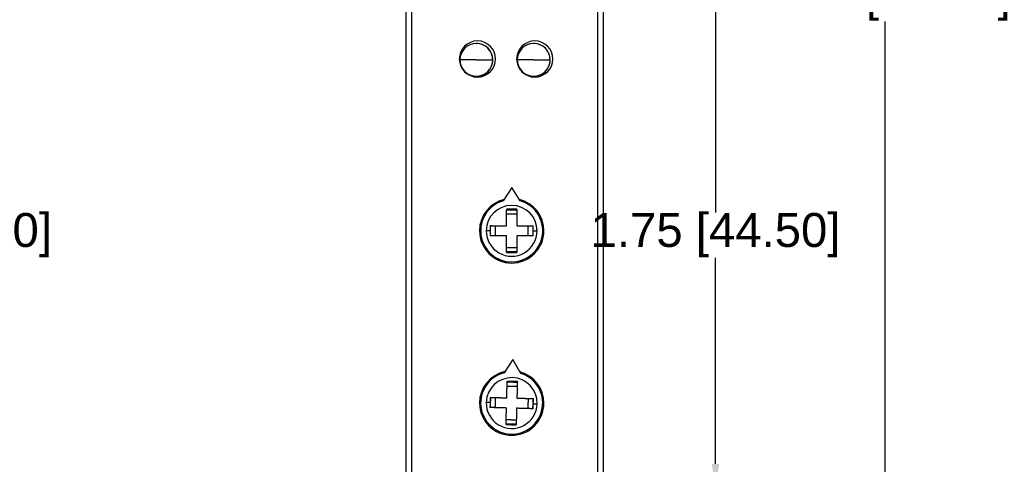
# Model space of a CAD drawing. Header units: millimetres. Extents: x 37 to 294, y 62 to 203.
# Tile 11 of 16: x 207 to 294, y 110 to 150. Entities that reach past the tile are written whole.
import ezdxf

# ---------------------------------------------------------------- set-up
doc = ezdxf.new("R2010")
doc.units = ezdxf.units.MM
doc.header["$MEASUREMENT"] = 0
doc.layers.get('0').update_dxf_attribs({"linetype": 'CONTINUOUS'})
doc.layers.get('Defpoints').update_dxf_attribs({"linetype": 'CONTINUOUS'})
doc.layers.add('View', color=7, linetype='CONTINUOUS')
doc.styles.get("Standard").update_dxf_attribs({"font": 'arial.ttf'})
doc.dimstyles.get("Standard").update_dxf_attribs({"dimscale": 0, "dimtxt": 2.5, "dimasz": 2.5, "dimexe": 1.25, "dimexo": 0.625, "dimtad": 1, "dimdsep": 46, "dimtxsty": 'STANDARD', "dimcen": 2.5, "dimadec": 0, "dimazin": 0, "dimtfac": 1, "dimtmove": 0, "dimatfit": 3, "dimfxl": 1, "dimarcsym": 0})

# ---------------------------------------------------------------- blocks, each defined once
blk = doc.blocks.new('*D2')
at = {"color": 0, "linetype": 'ByBlock', "lineweight": -2}
for p, q in [((250.061, 175.524), (283.87, 175.524)), ((283.69, 173.524), (283.69, 153.483)), ((283.69, 87.573), (283.69, 149.46)), ((250.061, 85.573), (283.87, 85.573))]:
    blk.add_line(p, q, dxfattribs=at)
at = {"color": 0}
for points in [[(284.023, 173.524), (283.356, 173.524), (283.69, 175.524)], [(283.356, 87.573), (284.023, 87.573), (283.69, 85.573)]]:
    blk.add_solid(points, dxfattribs=at)
at = {"layer": 'Defpoints', "color": 0}
for p in [(249.999, 175.524), (283.69, 175.524), (249.999, 85.573)]:
    blk.add_point(p, dxfattribs=at)
at = {"color": 0, "linetype": 'ByBlock', "insert": (283.748, 151.471), "char_height": 3, "attachment_point": 5}
blk.add_mtext('\\A1;3.54 [89.95]', dxfattribs=at)
blk = doc.blocks.new('*D3')
at = {"color": 0, "linetype": 'ByBlock', "lineweight": -2}
for p, q in [((257.712, 152.798), (268.851, 152.798)), ((268.671, 150.798), (268.671, 132.56)), ((268.671, 110.298), (268.671, 128.536)), ((257.712, 108.298), (268.851, 108.298))]:
    blk.add_line(p, q, dxfattribs=at)
at = {"color": 0}
for points in [[(269.004, 150.798), (268.337, 150.798), (268.671, 152.798)], [(268.337, 110.298), (269.004, 110.298), (268.671, 108.298)]]:
    blk.add_solid(points, dxfattribs=at)
at = {"layer": 'Defpoints', "color": 0}
for p in [(257.649, 152.798), (268.671, 152.798), (257.649, 108.298)]:
    blk.add_point(p, dxfattribs=at)
at = {"color": 0, "linetype": 'ByBlock', "insert": (268.671, 130.548), "char_height": 3, "attachment_point": 5}
blk.add_mtext('\\A1;1.75 [44.50]', dxfattribs=at)
blk = doc.blocks.new('*D9')
at = {"color": 0, "linetype": 'ByBlock', "lineweight": -2}
for p, q in [((177.333, 148.198), (199.014, 148.198)), ((198.834, 146.198), (198.834, 132.56)), ((198.834, 114.898), (198.834, 128.536)), ((180.713, 112.898), (199.014, 112.898))]:
    blk.add_line(p, q, dxfattribs=at)
at = {"color": 0}
for points in [[(199.167, 146.198), (198.501, 146.198), (198.834, 148.198)], [(198.501, 114.898), (199.167, 114.898), (198.834, 112.898)]]:
    blk.add_solid(points, dxfattribs=at)
at = {"layer": 'Defpoints', "color": 0}
for p in [(177.27, 148.198), (180.65, 112.898), (198.834, 112.898)]:
    blk.add_point(p, dxfattribs=at)
at = {"color": 0, "linetype": 'ByBlock', "insert": (198.834, 130.548), "char_height": 3, "attachment_point": 5}
blk.add_mtext('\\A1;1.39 [35.30]', dxfattribs=at)

msp = doc.modelspace()

# ---------------------------------------------------------------- linework, layer by layer
at = {"layer": 'View'}
for p, q in [((241.249, 151.698), (241.249, 109.398)), ((241.749, 151.698), (241.749, 109.398)), ((258.249, 109.398), (258.249, 151.698)), ((258.749, 109.398), (258.749, 151.698)), ((247.486, 147.499), (247.5, 147.499)), ((252.566, 147.499), (252.579, 147.499)), ((248.936, 146.049), (248.95, 146.049)), ((254.016, 146.049), (254.029, 146.049)), ((247.486, 144.599), (247.5, 144.599)), ((252.566, 144.599), (252.579, 144.599)), ((250.629, 134.774), (249.876, 133.576)), ((251.376, 133.572), (250.629, 134.774)), ((250.724, 119.533), (249.941, 118.354)), ((251.441, 118.313), (250.724, 119.533))]:
    msp.add_line(p, q, dxfattribs=at)
for centre, radius, start, end in [((247.579, 146.128), 1.6, 0, 180), ((247.486, 146.049), 1.45, 90, 180), ((252.659, 146.128), 1.6, 0, 180), ((252.566, 146.049), 1.45, 90, 180), ((247.579, 146.128), 1.6, 180, 0), ((247.486, 146.049), 1.45, 180, -90), ((252.659, 146.128), 1.6, 180, 0), ((252.566, 146.049), 1.45, 180, -90), ((250.619, 130.928), 2.85, 103.503, 180), ((250.619, 130.928), 2.75, 105.678, -90.1489), ((250.619, 130.928), 2.75, -90.1489, 74.0245), ((250.619, 130.928), 2.85, 0, 76.1991), ((250.619, 130.928), 2.25, -0.14892, 179.851), ((250.619, 130.928), 2.85, 180, 0), ((250.619, 130.928), 2.25, 179.851, -0.14892), ((250.619, 115.688), 2.85, 102.088, 180), ((250.619, 115.688), 2.75, 104.263, -91.5637), ((250.619, 115.688), 2.25, -1.56369, 178.436), ((250.619, 115.688), 2.75, -91.5637, 72.6097), ((250.619, 115.688), 2.85, 0, 74.7843), ((250.619, 115.688), 2.85, 180, 0), ((250.619, 115.688), 2.25, 178.436, -1.56369)]:
    msp.add_arc(centre, radius, start, end, dxfattribs=at)
for centre, major_axis, start_param, end_param in [((247.486, 146.049), (0, -1.45), -3.14159, -1.5708), ((247.486, 146.049), (0, -1.45), -4.71239, -3.14159), ((247.5, 146.049), (0, 1.45), 4.71239, 6.283185), ((252.566, 146.049), (0, -1.45), -3.14159, -1.5708), ((252.566, 146.049), (0, -1.45), -4.71239, -3.14159), ((252.579, 146.049), (0, 1.45), 4.71239, 6.283185), ((247.486, 146.049), (0, -1.45), -1.5708, 0), ((247.486, 146.049), (0, -1.45), 0, 1.570795), ((247.5, 146.049), (0, 1.45), 3.14159, 4.71239), ((252.566, 146.049), (0, -1.45), -1.5708, 0), ((252.566, 146.049), (0, -1.45), 0, 1.570795), ((252.579, 146.049), (0, 1.45), 3.14159, 4.71239)]:
    msp.add_ellipse(centre, major_axis=major_axis, ratio=0.999969, start_param=start_param, end_param=end_param, dxfattribs=at)
for points, knots in [([(247.474, 146.049), (247.23, 146.049), (246.999, 146.049), (246.847, 146.049), (246.708, 146.049), (246.642, 146.049), (246.577, 146.049), (246.517, 146.049), (246.457, 146.049), (246.403, 146.049), (246.349, 146.049), (246.303, 146.049), (246.256, 146.049), (246.217, 146.049), (246.178, 146.049), (246.147, 146.049), (246.116, 146.049), (246.094, 146.049), (246.072, 146.049), (246.058, 146.049), (246.045, 146.049), (246.04, 146.049), (246.036, 146.049)], [0, 0, 0, 0.334916, 0.334916, 0.558194, 0.558194, 0.669832, 0.669832, 0.781471, 0.781471, 0.89311, 0.89311, 1.00475, 1.00475, 1.11639, 1.11639, 1.22803, 1.22803, 1.33966, 1.33966, 1.4513, 1.4513, 1.56294, 1.56294, 1.56294]), ([(247.474, 146.049), (247.72, 146.049), (247.954, 146.049), (248.107, 146.049), (248.248, 146.049), (248.314, 146.049), (248.381, 146.049), (248.442, 146.049), (248.503, 146.049), (248.558, 146.049), (248.612, 146.049), (248.66, 146.049), (248.708, 146.049), (248.747, 146.049), (248.787, 146.049), (248.819, 146.049), (248.851, 146.049), (248.874, 146.049), (248.897, 146.049), (248.911, 146.049), (248.925, 146.049), (248.931, 146.049), (248.936, 146.049)], [1.5708, 1.5708, 1.5708, 1.9074, 1.9074, 2.1318, 2.1318, 2.24399, 2.24399, 2.35619, 2.35619, 2.46839, 2.46839, 2.58059, 2.58059, 2.69279, 2.69279, 2.80499, 2.80499, 2.91719, 2.91719, 3.02939, 3.02939, 3.14159, 3.14159, 3.14159]), ([(252.554, 146.049), (252.31, 146.049), (252.078, 146.049), (251.927, 146.049), (251.788, 146.049), (251.722, 146.049), (251.657, 146.049), (251.596, 146.049), (251.536, 146.049), (251.483, 146.049), (251.429, 146.049), (251.382, 146.049), (251.336, 146.049), (251.297, 146.049), (251.258, 146.049), (251.227, 146.049), (251.196, 146.049), (251.174, 146.049), (251.152, 146.049), (251.138, 146.049), (251.125, 146.049), (251.12, 146.049), (251.116, 146.049)], [1.5708, 1.5708, 1.5708, 1.90571, 1.90571, 2.12899, 2.12899, 2.24063, 2.24063, 2.35227, 2.35227, 2.46391, 2.46391, 2.57554, 2.57554, 2.68718, 2.68718, 2.79882, 2.79882, 2.91046, 2.91046, 3.0221, 3.0221, 3.13374, 3.13374, 3.13374]), ([(252.554, 146.049), (252.8, 146.049), (253.034, 146.049), (253.187, 146.049), (253.327, 146.049), (253.394, 146.049), (253.461, 146.049), (253.522, 146.049), (253.583, 146.049), (253.638, 146.049), (253.692, 146.049), (253.74, 146.049), (253.787, 146.049), (253.827, 146.049), (253.867, 146.049), (253.899, 146.049), (253.931, 146.049), (253.954, 146.049), (253.977, 146.049), (253.991, 146.049), (254.005, 146.049), (254.01, 146.049), (254.016, 146.049)], [3.14159, 3.14159, 3.14159, 3.47819, 3.47819, 3.70259, 3.70259, 3.81479, 3.81479, 3.92699, 3.92699, 4.03919, 4.03919, 4.15139, 4.15139, 4.26359, 4.26359, 4.37579, 4.37579, 4.48799, 4.48799, 4.60019, 4.60019, 4.71239, 4.71239, 4.71239])]:
    msp.add_open_spline(points, degree=2, knots=knots, dxfattribs=at)
for points, degree in [([(250.17, 131.38), (250.172, 132.119), (250.174, 132.841)], 2), ([(251.074, 132.838), (250.624, 132.842), (250.174, 132.841)], 2), ([(250.174, 132.794), (250.624, 132.797), (251.074, 132.791)], 2), ([(251.074, 132.838), (251.072, 132.117), (251.07, 131.377)], 2), ([(251.074, 132.838), (251.074, 132.818)], 1), ([(251.073, 132.396), (250.623, 132.402), (250.173, 132.399)], 2), ([(248.707, 130.933), (248.369, 130.934)], 1), ([(248.709, 131.383), (248.707, 130.933)], 1), ([(248.707, 130.933), (248.707, 130.483)], 1), ([(248.709, 131.383), (249.431, 131.382), (250.17, 131.38)], 2), ([(248.754, 130.483), (248.751, 130.933), (248.756, 131.383)], 2), ([(249.151, 131.382), (249.146, 130.932), (249.149, 130.482)], 2), ([(251.07, 131.377), (251.809, 131.375), (252.531, 131.373)], 2), ([(252.087, 130.475), (252.092, 130.925), (252.089, 131.375)], 2), ([(252.484, 131.374), (252.487, 130.924), (252.482, 130.474)], 2), ([(252.529, 130.473), (252.532, 130.923)], 1), ([(252.532, 130.923), (252.531, 131.373)], 1), ([(252.532, 130.923), (252.869, 130.923)], 1), ([(250.168, 130.48), (249.429, 130.482), (248.707, 130.483)], 2), ([(250.164, 129.019), (250.166, 129.74), (250.168, 130.48)], 2), ([(251.068, 130.477), (251.066, 129.738), (251.064, 129.016)], 2), ([(252.529, 130.473), (251.807, 130.475), (251.068, 130.477)], 2), ([(251.064, 129.063), (250.614, 129.06), (250.164, 129.066)], 2), ([(250.165, 129.461), (250.615, 129.455), (251.065, 129.458)], 2), ([(250.164, 129.019), (250.614, 129.014), (251.064, 129.016)], 2), ([(250.181, 116.151), (250.202, 116.89), (250.221, 117.611)], 2), ([(251.109, 117.145), (250.659, 117.161), (250.209, 117.169)], 2), ([(250.22, 117.564), (250.67, 117.556), (251.12, 117.539)], 2), ([(251.121, 117.586), (250.671, 117.602), (250.221, 117.611)], 2), ([(251.121, 117.586), (251.101, 116.865), (251.081, 116.126)], 2), ([(251.121, 117.586), (251.12, 117.566)], 1), ([(248.721, 116.19), (248.707, 115.741)], 1), ([(248.721, 116.19), (249.443, 116.171), (250.181, 116.151)], 2), ([(248.744, 115.289), (248.751, 115.739), (248.768, 116.189)], 2), ([(249.163, 116.178), (249.146, 115.729), (249.138, 115.279)], 2), ([(251.081, 116.126), (251.82, 116.106), (252.542, 116.086)], 2), ([(252.075, 115.199), (252.092, 115.648), (252.1, 116.098)], 2), ([(252.494, 116.087), (252.487, 115.638), (252.47, 115.188)], 2), ([(252.531, 115.636), (252.542, 116.086)], 1), ([(248.707, 115.741), (248.37, 115.75)], 1), ([(248.707, 115.741), (248.696, 115.291)], 1), ([(250.157, 115.251), (249.418, 115.271), (248.696, 115.291)], 2), ([(250.117, 113.79), (250.137, 114.512), (250.157, 115.251)], 2), ([(251.057, 115.226), (251.036, 114.487), (251.017, 113.766)], 2), ([(252.517, 115.186), (251.796, 115.206), (251.057, 115.226)], 2), ([(252.517, 115.186), (252.531, 115.636)], 1), ([(252.531, 115.636), (252.868, 115.627)], 1), ([(250.117, 113.79), (250.567, 113.775), (251.017, 113.766)], 2), ([(251.018, 113.813), (250.568, 113.821), (250.118, 113.838)], 2), ([(250.129, 114.232), (250.579, 114.216), (251.029, 114.208)], 2)]:
    msp.add_open_spline(points, degree=degree, dxfattribs=at)

# ---------------------------------------------------------------- dimensions: what is measured, and where the dimension line sits
at = {"linetype": 'ByBlock'}
dim = msp.add_linear_dim(base=(283.69, 175.524), p1=(249.999, 85.573), p2=(249.999, 175.524), angle=90, dimstyle='STANDARD', override={"dimscale": 1, "dimtxt": 3, "dimasz": 2, "dimexe": 0.18, "dimexo": 0.0625, "dimgap": 0.09, "dimtad": 0, "dimtih": 1, "dimtoh": 1, "dimlfac": 0.03937, "dimzin": 0, "dimcen": 0.09, "dimtdec": 4, "dimtofl": 0, "dimtmove": 2, "dimtolj": 1, "dimtzin": 0}, dxfattribs=at)
dim.commit()
dim.dimension.update_dxf_attribs({"geometry": '*D2', "text_midpoint": (283.748, 151.471), "dimtype": 160})
for base, p1, p2, angle, picture, middle in [((268.671, 152.798), (257.649, 108.298), (257.649, 152.798), 270, '*D3', (268.671, 130.548)), ((198.834, 112.898), (177.27, 148.198), (180.65, 112.898), 90, '*D9', (198.834, 130.548))]:
    dim = msp.add_linear_dim(base=base, p1=p1, p2=p2, angle=angle, dimstyle='STANDARD', override={"dimscale": 1, "dimtxt": 3, "dimasz": 2, "dimexe": 0.18, "dimexo": 0.0625, "dimgap": 0.09, "dimtad": 0, "dimtih": 1, "dimtoh": 1, "dimlfac": 0.03937, "dimzin": 0, "dimcen": 0.09, "dimtdec": 4, "dimtofl": 0, "dimtmove": 2, "dimtolj": 1, "dimtzin": 0}, dxfattribs=at)
    dim.commit()
    dim.dimension.update_dxf_attribs({"geometry": picture, "text_midpoint": middle})

doc.saveas('drawing.dxf')
